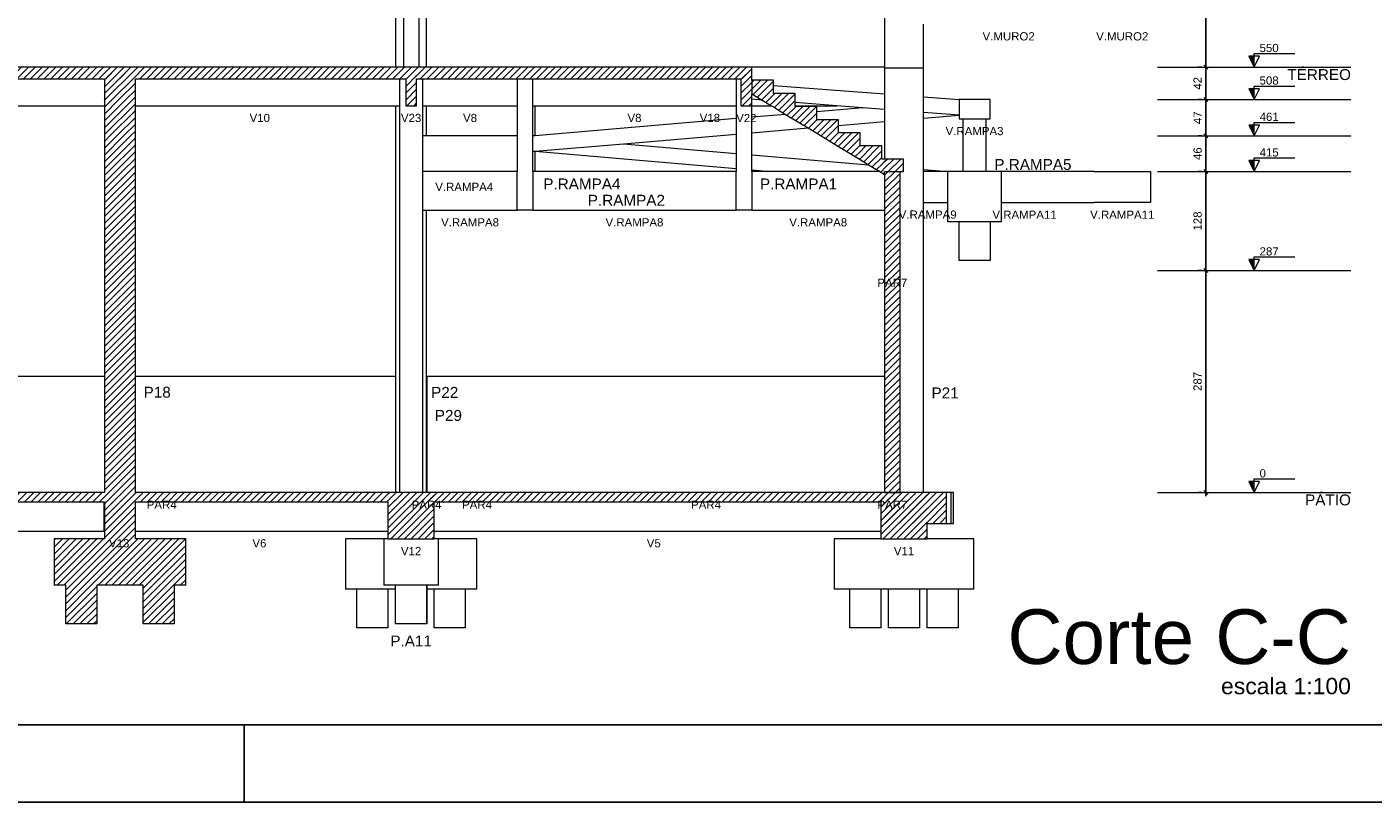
# Model space of a CAD drawing. Header units: millimetres. Extents: x 10 to 1250, y -62 to 528.
# Tile 190 of 256: x 103 to 120, y 262 to 273. Entities that reach past the tile are written whole.
import ezdxf

# ---------------------------------------------------------------- set-up
doc = ezdxf.new("R2010")
doc.units = ezdxf.units.MM
doc.header["$LTSCALE"] = 0.05
for name, color, linetype, lineweight in [('FO-Cortes', 9, 'Continuous', 5), ('FO-Cotas', 5, 'Continuous', 5), ('FO-Eixos', 5, 'Continuous', 5), ('FO-Hachuras das lajes', 1, 'Continuous', 20), ('FO-Hachuras dos pilares', 9, 'Continuous', 5), ('FO-Níveis', 9, 'Continuous', 5), ('FO-Pilares pré-moldados', 3, 'Continuous', 20), ('FO-Seção das fundações', 9, 'Continuous', 5), ('FO-Títulos', 7, 'Continuous', 5)]:
    doc.layers.add(name, color=color, linetype=linetype, lineweight=lineweight)
doc.layers.add('FOLHA_PADRÃO', color=7, linetype='Continuous')
doc.styles.add('Arial', font='arial.ttf')
doc.styles.get("Standard").update_dxf_attribs({"font": 'arial.ttf'})
doc.dimstyles.new('UM_50.000000', dxfattribs={"dimtxt": 0.18, "dimasz": 0.1, "dimexe": 0.1, "dimexo": 0.2, "dimgap": 0.1, "dimtad": 1, "dimdec": 1, "dimlfac": 50, "dimzin": 0, "dimdsep": 46, "dimtxsty": 'Standard', "dimblk": 'OBLIQUE', "dimcen": 0.09, "dimdle": 0.1, "dimadec": 1, "dimazin": 2, "dimtfac": 1, "dimtdec": 1, "dimtofl": 0, "dimtmove": 0, "dimatfit": 3, "dimldrblk": 'OBLIQUE', "dimfxl": 1, "dimtolj": 1, "dimarcsym": 1})
pattern_1 = [(45, (-251.032, -44.80222), (-0.08838835, 0.08838835), [])]

# ---------------------------------------------------------------- blocks, each defined once
blk = doc.blocks.new('A1EST. 1500')
at = {"layer": 'FOLHA_PADRÃO', "color": 1, "linetype": 'Continuous'}
for p, q in [((95.5, 0), (95.5, 1)), ((0, 0), (150.008, 0))]:
    blk.add_line(p, q, dxfattribs=at)
at = {"layer": 'FOLHA_PADRÃO', "color": 6, "linetype": 'Continuous'}
blk.add_lwpolyline([(149, 58.4), (149, 1), (1, 1), (1, 58.4), (149, 58.4)], dxfattribs=at)
blk = doc.blocks.new('_Oblique')
at = {"color": 0, "linetype": 'ByBlock', "lineweight": -2}
blk.add_line((-0.5, -0.5), (0.5, 0.5), dxfattribs=at)
blk = doc.blocks.new('*D313')
at = {"layer": 'Defpoints', "color": 0, "transparency": 16777216}
for p in [(247.282, 56.507), (247.282, 56.507), (247.282, 50.767)]:
    blk.add_point(p, dxfattribs=at)
at = {"layer": 'FO-Hachuras das lajes', "color": 0, "linetype": 'Continuous', "lineweight": -2, "transparency": 16777216}
for p, q in [((247.082, 56.507), (247.182, 56.507)), ((247.282, 50.667), (247.282, 56.607)), ((247.082, 50.767), (247.182, 50.767))]:
    blk.add_line(p, q, dxfattribs=at)
at = {"layer": 'FO-Hachuras das lajes', "color": 0, "lineweight": -2, "transparency": 16777216, "xscale": 0.1, "yscale": 0.1, "zscale": 0.1}
for p, rotation in [((247.282, 56.507), 90), ((247.282, 50.767), 270)]:
    blk.add_blockref('_Oblique', p, dxfattribs=dict(at, rotation=rotation))
at = {"layer": 'FO-Hachuras das lajes', "transparency": 16777216, "insert": (247.07, 53.637), "char_height": 0.2118, "attachment_point": 5, "rotation": 90, "style": 'Arial'}
blk.add_mtext('\\A1;287', dxfattribs=at)
blk = doc.blocks.new('*D314')
at = {"layer": 'Defpoints', "color": 0, "transparency": 16777216}
for p in [(247.282, 59.067), (247.282, 59.067), (247.282, 56.507)]:
    blk.add_point(p, dxfattribs=at)
at = {"layer": 'FO-Hachuras das lajes', "color": 0, "linetype": 'Continuous', "lineweight": -2, "transparency": 16777216}
for p, q in [((247.282, 56.407), (247.282, 59.167)), ((247.082, 59.067), (247.182, 59.067)), ((247.082, 56.507), (247.182, 56.507))]:
    blk.add_line(p, q, dxfattribs=at)
at = {"layer": 'FO-Hachuras das lajes', "color": 0, "lineweight": -2, "transparency": 16777216, "xscale": 0.1, "yscale": 0.1, "zscale": 0.1}
for p, rotation in [((247.282, 59.067), 90), ((247.282, 56.507), 270)]:
    blk.add_blockref('_Oblique', p, dxfattribs=dict(at, rotation=rotation))
at = {"layer": 'FO-Hachuras das lajes', "transparency": 16777216, "insert": (247.07, 57.787), "char_height": 0.2118, "attachment_point": 5, "rotation": 90, "style": 'Arial'}
blk.add_mtext('\\A1;128', dxfattribs=at)
blk = doc.blocks.new('*D315')
at = {"layer": 'Defpoints', "color": 0, "transparency": 16777216}
for p in [(247.282, 59.987), (247.282, 59.987), (247.282, 59.067)]:
    blk.add_point(p, dxfattribs=at)
at = {"layer": 'FO-Hachuras das lajes', "color": 0, "linetype": 'Continuous', "lineweight": -2, "transparency": 16777216}
for p, q in [((247.082, 59.987), (247.182, 59.987)), ((247.282, 58.967), (247.282, 60.087)), ((247.082, 59.067), (247.182, 59.067))]:
    blk.add_line(p, q, dxfattribs=at)
at = {"layer": 'FO-Hachuras das lajes', "color": 0, "lineweight": -2, "transparency": 16777216, "xscale": 0.1, "yscale": 0.1, "zscale": 0.1}
for p, rotation in [((247.282, 59.987), 90), ((247.282, 59.067), 270)]:
    blk.add_blockref('_Oblique', p, dxfattribs=dict(at, rotation=rotation))
at = {"layer": 'FO-Hachuras das lajes', "transparency": 16777216, "insert": (247.07, 59.527), "char_height": 0.2118, "attachment_point": 5, "rotation": 90, "style": 'Arial'}
blk.add_mtext('\\A1;46', dxfattribs=at)
blk = doc.blocks.new('*D316')
at = {"layer": 'Defpoints', "color": 0, "transparency": 16777216}
for p in [(247.282, 60.927), (247.282, 60.927), (247.282, 59.987)]:
    blk.add_point(p, dxfattribs=at)
at = {"layer": 'FO-Hachuras das lajes', "color": 0, "linetype": 'Continuous', "lineweight": -2, "transparency": 16777216}
for p, q in [((247.082, 60.927), (247.182, 60.927)), ((247.282, 59.887), (247.282, 61.027)), ((247.082, 59.987), (247.182, 59.987))]:
    blk.add_line(p, q, dxfattribs=at)
at = {"layer": 'FO-Hachuras das lajes', "color": 0, "lineweight": -2, "transparency": 16777216, "xscale": 0.1, "yscale": 0.1, "zscale": 0.1}
for p, rotation in [((247.282, 60.927), 90), ((247.282, 59.987), 270)]:
    blk.add_blockref('_Oblique', p, dxfattribs=dict(at, rotation=rotation))
at = {"layer": 'FO-Hachuras das lajes', "transparency": 16777216, "insert": (247.07, 60.457), "char_height": 0.2118, "attachment_point": 5, "rotation": 90, "style": 'Arial'}
blk.add_mtext('\\A1;47', dxfattribs=at)
blk = doc.blocks.new('*D317')
at = {"layer": 'Defpoints', "color": 0, "transparency": 16777216}
for p in [(247.282, 61.767), (247.282, 61.767), (247.282, 60.927)]:
    blk.add_point(p, dxfattribs=at)
at = {"layer": 'FO-Hachuras das lajes', "color": 0, "linetype": 'Continuous', "lineweight": -2, "transparency": 16777216}
for p, q in [((247.082, 61.767), (247.182, 61.767)), ((247.282, 60.827), (247.282, 61.867)), ((247.082, 60.927), (247.182, 60.927))]:
    blk.add_line(p, q, dxfattribs=at)
at = {"layer": 'FO-Hachuras das lajes', "color": 0, "lineweight": -2, "transparency": 16777216, "xscale": 0.1, "yscale": 0.1, "zscale": 0.1}
for p, rotation in [((247.282, 61.767), 90), ((247.282, 60.927), 270)]:
    blk.add_blockref('_Oblique', p, dxfattribs=dict(at, rotation=rotation))
at = {"layer": 'FO-Hachuras das lajes', "transparency": 16777216, "insert": (247.07, 61.347), "char_height": 0.2118, "attachment_point": 5, "rotation": 90, "style": 'Arial'}
blk.add_mtext('\\A1;42', dxfattribs=at)
blk = doc.blocks.new('*D318')
at = {"layer": 'Defpoints', "color": 0, "transparency": 16777216}
for p in [(247.282, 65.677), (247.282, 65.677), (247.282, 61.767)]:
    blk.add_point(p, dxfattribs=at)
at = {"layer": 'FO-Hachuras das lajes', "color": 0, "linetype": 'Continuous', "lineweight": -2, "transparency": 16777216}
for p, q in [((247.282, 61.667), (247.282, 65.777)), ((247.082, 65.677), (247.182, 65.677)), ((247.082, 61.767), (247.182, 61.767))]:
    blk.add_line(p, q, dxfattribs=at)
at = {"layer": 'FO-Hachuras das lajes', "color": 0, "lineweight": -2, "transparency": 16777216, "xscale": 0.1, "yscale": 0.1, "zscale": 0.1}
for p, rotation in [((247.282, 65.677), 90), ((247.282, 61.767), 270)]:
    blk.add_blockref('_Oblique', p, dxfattribs=dict(at, rotation=rotation))
at = {"layer": 'FO-Hachuras das lajes', "transparency": 16777216, "insert": (247.07, 63.722), "char_height": 0.2118, "attachment_point": 5, "rotation": 90, "style": 'Arial'}
blk.add_mtext('\\A1;195.5', dxfattribs=at)
blk = doc.blocks.new('CCCCC')
at = {"layer": 'FO-Cortes', "linetype": 'Continuous'}
for points in [[(-2.5, 16.9647), (-2.5, 17.2447), (-2.64, 17.2447), (-2.5, 16.9647)], [(-2.5, 16.1247), (-2.5, 16.4047), (-2.64, 16.4047), (-2.5, 16.1247)], [(-2.5, 15.1847), (-2.5, 15.4647), (-2.64, 15.4647), (-2.5, 15.1847)], [(-2.5, 14.2647), (-2.5, 14.5447), (-2.64, 14.5447), (-2.5, 14.2647)], [(-2.5, 11.7047), (-2.5, 11.9847), (-2.64, 11.9847), (-2.5, 11.7047)], [(-2.5, 5.9647), (-2.5, 6.2447), (-2.64, 6.2447), (-2.5, 5.9647)]]:
    blk.add_hatch(color=256, dxfattribs=at).paths.add_polyline_path(points)
at = {"layer": 'FO-Níveis', "linetype": 'Continuous'}
h = blk.add_hatch(dxfattribs=at)
h.set_pattern_fill('ANSI31', color=256, style=0)
h.set_pattern_definition(pattern_1)
h.paths.add_polyline_path([(-44.067, 16.6647), (-31.415, 16.6647), (-31.415, 16.9647), (-44.067, 16.9647), (-44.067, 16.6647)])
h = blk.add_hatch(dxfattribs=at)
h.set_pattern_fill('ANSI31', color=256, style=0)
h.set_pattern_definition(pattern_1)
h.paths.add_polyline_path([(-32.215, 16.6647), (-24.149, 16.6647), (-24.149, 16.9647), (-32.215, 16.9647), (-32.215, 16.6647)])
h = blk.add_hatch(dxfattribs=at)
h.set_pattern_fill('ANSI31', color=256, style=0)
h.set_pattern_definition(pattern_1)
h.paths.add_polyline_path([(-32.215, 16.1247), (-31.415, 16.1247), (-31.415, 16.9647), (-32.215, 16.9647), (-32.215, 16.1247)])
h = blk.add_hatch(dxfattribs=at)
h.set_pattern_fill('ANSI31', color=256, style=0)
h.set_pattern_definition(pattern_1)
h.paths.add_polyline_path([(-24.429, 16.6647), (-15.485, 16.6647), (-15.485, 16.9647), (-24.429, 16.9647), (-24.429, 16.6647)])
h = blk.add_hatch(dxfattribs=at)
h.set_pattern_fill('ANSI31', color=256, style=0)
h.set_pattern_definition(pattern_1)
h.paths.add_polyline_path([(-24.429, 15.9647), (-24.149, 15.9647), (-24.149, 16.9647), (-24.429, 16.9647), (-24.429, 15.9647)])
h = blk.add_hatch(dxfattribs=at)
h.set_pattern_fill('ANSI31', color=256, style=0)
h.set_pattern_definition(pattern_1)
h.paths.add_polyline_path([(-15.765, 15.9647), (-15.485, 15.9647), (-15.485, 16.9647), (-15.765, 16.9647), (-15.765, 15.9647)])
h = blk.add_hatch(dxfattribs=at)
h.set_pattern_fill('ANSI31', color=256, style=0)
h.set_pattern_definition(pattern_1)
h.paths.add_polyline_path([(-15.485, 16.2738), (-14.925, 15.9338), (-14.925, 16.6247), (-15.485, 16.6247), (-15.485, 16.2738)])
h = blk.add_hatch(dxfattribs=at)
h.set_pattern_fill('ANSI31', color=256, style=0)
h.set_pattern_definition(pattern_1)
h.paths.add_polyline_path([(-32.215, 15.1847), (-31.415, 15.1847), (-31.415, 16.1247), (-32.215, 16.1247), (-32.215, 15.1847)])
h = blk.add_hatch(dxfattribs=at)
h.set_pattern_fill('ANSI31', color=256, style=0)
h.set_pattern_definition(pattern_1)
h.paths.add_polyline_path([(-14.925, 15.9338), (-14.365, 15.5938), (-14.365, 16.2847), (-14.925, 16.2847), (-14.925, 15.9338)])
h = blk.add_hatch(dxfattribs=at)
h.set_pattern_fill('ANSI31', color=256, style=0)
h.set_pattern_definition(pattern_1)
h.paths.add_polyline_path([(-14.365, 15.5938), (-13.805, 15.2538), (-13.805, 15.9447), (-14.365, 15.9447), (-14.365, 15.5938)])
h = blk.add_hatch(dxfattribs=at)
h.set_pattern_fill('ANSI31', color=256, style=0)
h.set_pattern_definition(pattern_1)
h.paths.add_polyline_path([(-13.805, 15.2538), (-13.245, 14.9138), (-13.245, 15.6047), (-13.805, 15.6047), (-13.805, 15.2538)])
h = blk.add_hatch(dxfattribs=at)
h.set_pattern_fill('ANSI31', color=256, style=0)
h.set_pattern_definition(pattern_1)
h.paths.add_polyline_path([(-32.215, 14.2647), (-31.415, 14.2647), (-31.415, 15.1847), (-32.215, 15.1847), (-32.215, 14.2647)])
h = blk.add_hatch(dxfattribs=at)
h.set_pattern_fill('ANSI31', color=256, style=0)
h.set_pattern_definition(pattern_1)
h.paths.add_polyline_path([(-13.245, 14.9138), (-12.685, 14.5738), (-12.685, 15.2647), (-13.245, 15.2647), (-13.245, 14.9138)])
h = blk.add_hatch(dxfattribs=at)
h.set_pattern_fill('ANSI31', color=256, style=0)
h.set_pattern_definition(pattern_1)
h.paths.add_polyline_path([(-12.685, 14.5738), (-12.125, 14.2338), (-12.125, 14.9247), (-12.685, 14.9247), (-12.685, 14.5738)])
h = blk.add_hatch(dxfattribs=at)
h.set_pattern_fill('ANSI31', color=256, style=0)
h.set_pattern_definition(pattern_1)
h.paths.add_polyline_path([(-32.215, 11.7047), (-31.415, 11.7047), (-31.415, 14.2647), (-32.215, 14.2647), (-32.215, 11.7047)])
h = blk.add_hatch(dxfattribs=at)
h.set_pattern_fill('ANSI31', color=256, style=0)
h.set_pattern_definition(pattern_1)
h.paths.add_polyline_path([(-12.125, 14.2338), (-12.05, 14.1882), (-12.05, 14.5847), (-12.125, 14.5847), (-12.125, 14.2338)])
h = blk.add_hatch(dxfattribs=at)
h.set_pattern_fill('ANSI31', color=256, style=0)
h.set_pattern_definition(pattern_1)
h.paths.add_polyline_path([(-12.05, 14.2647), (-11.565, 14.2647), (-11.565, 14.5847), (-12.05, 14.5847), (-12.05, 14.2647)])
h = blk.add_hatch(dxfattribs=at)
h.set_pattern_fill('ANSI31', color=256, style=0)
h.set_pattern_definition(pattern_1)
h.paths.add_polyline_path([(-12.05, 11.7047), (-11.65, 11.7047), (-11.65, 14.2647), (-12.05, 14.2647), (-12.05, 11.7047)])
h = blk.add_hatch(dxfattribs=at)
h.set_pattern_fill('ANSI31', color=256, style=0)
h.set_pattern_definition(pattern_1)
h.paths.add_polyline_path([(-32.215, 5.9647), (-31.415, 5.9647), (-31.415, 11.7047), (-32.215, 11.7047), (-32.215, 5.9647)])
h = blk.add_hatch(dxfattribs=at)
h.set_pattern_fill('ANSI31', color=256, style=0)
h.set_pattern_definition(pattern_1)
h.paths.add_polyline_path([(-12.05, 5.9647), (-11.65, 5.9647), (-11.65, 11.7047), (-12.05, 11.7047), (-12.05, 5.9647)])
h = blk.add_hatch(dxfattribs=at)
h.set_pattern_fill('ANSI31', color=256, style=0)
h.set_pattern_definition(pattern_1)
h.paths.add_polyline_path([(-44.227, 5.7247), (-31.415, 5.7247), (-31.415, 5.9647), (-44.227, 5.9647), (-44.227, 5.7247)])
h = blk.add_hatch(dxfattribs=at)
h.set_pattern_fill('ANSI31', color=256, style=0)
h.set_pattern_definition(pattern_1)
h.paths.add_polyline_path([(-32.2342, 5.7247), (-23.689, 5.7247), (-23.689, 5.9647), (-32.2342, 5.9647), (-32.2342, 5.7247)])
h = blk.add_hatch(dxfattribs=at)
h.set_pattern_fill('ANSI31', color=256, style=0)
h.set_pattern_definition(pattern_1)
h.paths.add_polyline_path([(-32.215, 4.7647), (-31.415, 4.7647), (-31.415, 5.9647), (-32.215, 5.9647), (-32.215, 4.7647)])
h = blk.add_hatch(dxfattribs=at)
h.set_pattern_fill('ANSI31', color=256, style=0)
h.set_pattern_definition(pattern_1)
h.paths.add_polyline_path([(-24.889, 5.7247), (-11.65, 5.7247), (-11.65, 5.9647), (-24.889, 5.9647), (-24.889, 5.7247)])
h = blk.add_hatch(dxfattribs=at)
h.set_pattern_fill('ANSI31', color=256, style=0)
h.set_pattern_definition(pattern_1)
h.paths.add_polyline_path([(-24.889, 4.7647), (-23.689, 4.7647), (-23.689, 5.9647), (-24.889, 5.9647), (-24.889, 4.7647)])
h = blk.add_hatch(dxfattribs=at)
h.set_pattern_fill('ANSI31', color=256, style=0)
h.set_pattern_definition(pattern_1)
h.paths.add_polyline_path([(-12.15, 4.7647), (-10.95, 4.7647), (-10.95, 5.9647), (-12.15, 5.9647), (-12.15, 4.7647)])
h = blk.add_hatch(dxfattribs=at)
h.set_pattern_fill('ANSI31', color=256, style=0)
h.set_pattern_definition(pattern_1)
h.paths.add_polyline_path([(-12.05, 5.1647), (-10.45, 5.1647), (-10.45, 5.9647), (-12.05, 5.9647), (-12.05, 5.1647)])
h = blk.add_hatch(dxfattribs=at)
h.set_pattern_fill('ANSI31', color=256, style=0)
h.set_pattern_definition(pattern_1)
h.paths.add_polyline_path([(-33.515, 3.5647), (-30.115, 3.5647), (-30.115, 4.7647), (-33.515, 4.7647), (-33.515, 3.5647)])
h = blk.add_hatch(dxfattribs=at)
h.set_pattern_fill('ANSI31', color=256, style=0)
h.set_pattern_definition(pattern_1)
h.paths.add_polyline_path([(-33.215, 3.5647), (-32.415, 3.5647), (-32.415, 2.5647), (-33.215, 2.5647), (-33.215, 3.5647)])
h = blk.add_hatch(dxfattribs=at)
h.set_pattern_fill('ANSI31', color=256, style=0)
h.set_pattern_definition(pattern_1)
h.paths.add_polyline_path([(-31.215, 3.5647), (-30.415, 3.5647), (-30.415, 2.5647), (-31.215, 2.5647), (-31.215, 3.5647)])
at = {"layer": 'FO-Cortes'}
for points in [[(-2.5, 16.9647), (-2.36, 17.2447), (-2.64, 17.2447), (-2.5, 16.9647), (-2.5, 17.3147), (-1.45, 17.3147)], [(-2.5, 16.1247), (-2.36, 16.4047), (-2.64, 16.4047), (-2.5, 16.1247), (-2.5, 16.4747), (-1.45, 16.4747)], [(-2.5, 15.1847), (-2.36, 15.4647), (-2.64, 15.4647), (-2.5, 15.1847), (-2.5, 15.5347), (-1.45, 15.5347)], [(-2.5, 14.2647), (-2.36, 14.5447), (-2.64, 14.5447), (-2.5, 14.2647), (-2.5, 14.6147), (-1.45, 14.6147)], [(-2.5, 11.7047), (-2.36, 11.9847), (-2.64, 11.9847), (-2.5, 11.7047), (-2.5, 12.0547), (-1.45, 12.0547)], [(-2.5, 5.9647), (-2.36, 6.2447), (-2.64, 6.2447), (-2.5, 5.9647), (-2.5, 6.3147), (-1.45, 6.3147)]]:
    blk.add_lwpolyline(points, dxfattribs=at)
at = {"layer": 'FO-Cotas'}
for p, q in [((-24.689, 20.8747), (-24.689, 16.9647)), ((-24.4864, 20.8747), (-24.4864, 16.9647)), ((-24.0836, 16.9647), (-24.0836, 20.8747)), ((-23.889, 16.9647), (-23.889, 20.8747)), ((-12.05, 20.8747), (-12.05, 16.9647)), ((-11.05, 16.9647), (-11.05, 18.0747)), ((-12.05, 16.9647), (-15.485, 16.9647)), ((-12.05, 16.9647), (-12.05, 16.9357)), ((-12.05, 16.9357), (-12.05, 16.2713)), ((-12.0484, 16.9357), (-12.05, 16.9357)), ((-11.05, 16.9357), (-12.0484, 16.9357)), ((-11.05, 16.9357), (-11.05, 16.9647)), ((-11.05, 16.1951), (-11.05, 16.9357)), ((-24.5864, 16.6647), (-24.5864, 16.1247)), ((-23.9836, 16.1247), (-23.9836, 16.6647)), ((-21.547, 16.6647), (-21.547, 16.1247)), ((-21.147, 16.5637), (-21.147, 16.6647)), ((-21.147, 16.1247), (-21.147, 16.5637)), ((-15.885, 16.6647), (-15.885, 16.5636)), ((-15.885, 16.5636), (-15.885, 16.1626)), ((-14.925, 16.4904), (-12.05, 16.2713)), ((-24.5864, 16.1247), (-24.5864, 15.9647)), ((-23.9836, 15.9647), (-23.9836, 16.1247)), ((-21.547, 16.1247), (-21.547, 15.9647)), ((-21.147, 15.9647), (-21.147, 16.1247)), ((-15.885, 16.1626), (-15.885, 16.1247)), ((-15.885, 16.1247), (-15.885, 15.9647)), ((-15.2182, 16.1118), (-15.485, 16.1321)), ((-13.2893, 15.9647), (-14.365, 16.0467)), ((-12.05, 16.2713), (-12.05, 16.1247)), ((-12.05, 16.1247), (-12.05, 16.0957)), ((-12.05, 16.0957), (-12.05, 15.9647)), ((-11.05, 16.1951), (-10.127, 16.1247)), ((-11.05, 16.1247), (-11.05, 16.1951)), ((-11.05, 16.0957), (-11.05, 16.1247)), ((-11.05, 16.046), (-11.05, 16.0957)), ((-11.05, 15.794), (-11.05, 16.046)), ((-10.027, 16.1247), (-10.127, 16.1247)), ((-10.127, 16.1247), (-10.127, 15.7237)), ((-9.427, 16.1247), (-10.027, 16.1247)), ((-9.327, 16.1247), (-9.427, 16.1247)), ((-9.327, 15.6247), (-9.327, 16.1247)), ((-36.7854, 15.9647), (-32.215, 15.9647)), ((-31.415, 15.9647), (-24.689, 15.9647)), ((-24.689, 15.9647), (-24.689, 15.1847)), ((-24.689, 15.9647), (-24.6874, 15.9647)), ((-24.6874, 15.9647), (-24.5864, 15.9647)), ((-24.5864, 15.9647), (-24.5864, 15.1847)), ((-23.9836, 15.9647), (-23.8906, 15.9647)), ((-23.9836, 15.1847), (-23.9836, 15.9647)), ((-23.8906, 15.9647), (-23.889, 15.9647)), ((-23.889, 15.1847), (-23.889, 15.9647)), ((-23.889, 15.9647), (-23.8874, 15.9647)), ((-23.8874, 15.9647), (-21.547, 15.9647)), ((-21.547, 15.9647), (-21.547, 15.1847)), ((-21.147, 15.9647), (-21.0888, 15.9647)), ((-21.147, 15.1847), (-21.147, 15.9647)), ((-21.0888, 15.9647), (-21.0856, 15.9647)), ((-21.0856, 15.9647), (-21.0844, 15.9647)), ((-21.0844, 15.1901), (-21.0844, 15.9647)), ((-21.0844, 15.9647), (-15.885, 15.9647)), ((-15.885, 15.9647), (-15.885, 15.6336)), ((-15.485, 15.6677), (-15.485, 15.9647)), ((-15.485, 15.9647), (-14.976, 15.9647)), ((-14.6097, 15.7423), (-15.485, 15.6677)), ((-15.485, 15.2664), (-15.485, 15.6677)), ((-14.365, 15.9647), (-13.2893, 15.9647)), ((-12.6099, 15.9129), (-13.805, 15.811)), ((-12.6099, 15.9129), (-13.2893, 15.9647)), ((-12.05, 15.8703), (-12.6099, 15.9129)), ((-12.05, 15.9647), (-12.05, 15.9607)), ((-12.05, 15.9607), (-12.05, 15.8703)), ((-12.05, 15.8703), (-12.05, 15.5594)), ((-10.127, 15.7237), (-11.05, 15.794)), ((-11.05, 15.6447), (-11.05, 15.794)), ((-11.05, 15.6447), (-10.127, 15.7234)), ((-10.127, 15.7237), (-10.127, 15.7234)), ((-10.127, 15.7234), (-10.127, 15.6247)), ((-15.885, 15.6336), (-21.0844, 15.1901)), ((-15.885, 15.6336), (-15.885, 15.2323)), ((-15.485, 15.2664), (-14.0302, 15.3905)), ((-13.245, 15.4575), (-12.05, 15.5594)), ((-12.05, 15.5594), (-12.05, 15.1847)), ((-11.05, 15.1847), (-11.05, 15.6447)), ((-10.127, 15.6247), (-10.027, 15.6247)), ((-10.027, 15.6247), (-10.027, 15.1847)), ((-10.027, 15.6247), (-9.427, 15.6247)), ((-9.427, 15.1847), (-9.427, 15.6247)), ((-9.427, 15.6247), (-9.327, 15.6247)), ((-24.689, 15.1847), (-24.689, 14.2647)), ((-24.5864, 15.1847), (-24.5864, 14.2647)), ((-23.8923, 15.1847), (-23.9836, 15.1847)), ((-23.9836, 14.2647), (-23.9836, 15.1847)), ((-23.889, 15.1847), (-23.8923, 15.1847)), ((-23.8857, 15.1847), (-23.889, 15.1847)), ((-21.547, 15.1847), (-23.8857, 15.1847)), ((-21.547, 15.1847), (-21.547, 14.3847)), ((-21.0844, 15.1901), (-21.147, 15.1847)), ((-21.147, 14.7834), (-21.147, 15.1847)), ((-21.0844, 14.7888), (-18.8018, 14.9835)), ((-18.8018, 14.9835), (-15.885, 15.2323)), ((-18.8018, 14.9835), (-15.885, 14.7331)), ((-15.885, 15.2323), (-15.885, 15.1847)), ((-15.885, 15.1847), (-15.885, 14.7331)), ((-15.485, 15.1847), (-15.485, 15.2664)), ((-15.485, 14.6988), (-15.485, 15.1847)), ((-12.05, 15.1847), (-12.05, 15.1557)), ((-12.05, 15.1557), (-12.05, 14.5847)), ((-11.05, 15.1557), (-11.05, 15.1847)), ((-11.05, 14.3182), (-11.05, 15.1557)), ((-10.027, 15.1847), (-10.027, 14.2647)), ((-9.427, 14.2647), (-9.427, 15.1847)), ((-21.147, 14.7834), (-21.0844, 14.7888)), ((-21.0844, 14.778), (-21.147, 14.7834)), ((-21.147, 14.3847), (-21.147, 14.7834)), ((-21.0844, 14.2647), (-21.0844, 14.778)), ((-15.885, 14.3318), (-21.0844, 14.778)), ((-15.885, 14.7331), (-15.885, 14.3318)), ((-15.485, 14.6988), (-12.4639, 14.4395)), ((-15.485, 14.2974), (-15.485, 14.6988)), ((-24.689, 14.2647), (-24.689, 11.7047)), ((-24.5864, 14.2647), (-24.5864, 11.7047)), ((-23.8914, 14.2647), (-23.9836, 14.2647)), ((-23.9836, 14.1847), (-23.9836, 14.2647)), ((-23.889, 14.2647), (-23.8914, 14.2647)), ((-23.8866, 14.2647), (-23.889, 14.2647)), ((-21.547, 14.2647), (-23.8866, 14.2647)), ((-21.547, 14.3847), (-21.547, 14.2647)), ((-21.547, 14.1847), (-21.547, 14.2647)), ((-21.147, 14.2647), (-21.147, 14.3847)), ((-21.147, 14.2647), (-21.147, 13.2647)), ((-21.0888, 14.2647), (-21.147, 14.2647)), ((-21.0844, 14.2647), (-21.0888, 14.2647)), ((-21.084, 14.2647), (-21.0844, 14.2647)), ((-15.885, 14.2647), (-21.084, 14.2647)), ((-15.885, 14.3318), (-15.885, 14.2647)), ((-15.885, 13.2647), (-15.885, 14.2647)), ((-15.1038, 14.2647), (-15.485, 14.2974)), ((-15.485, 14.2647), (-15.485, 14.2974)), ((-15.485, 14.2647), (-15.485, 13.2647)), ((-15.1038, 14.2647), (-15.485, 14.2647)), ((-12.176, 14.2647), (-15.1038, 14.2647)), ((-11.05, 14.3182), (-10.427, 14.2647)), ((-11.05, 14.2647), (-11.05, 14.3182)), ((-10.427, 14.2647), (-11.05, 14.2647)), ((-11.05, 14.2357), (-11.05, 14.2647)), ((-10.427, 14.2647), (-10.427, 13.8634)), ((-10.2301, 14.2647), (-10.427, 14.2647)), ((-10.227, 14.2647), (-10.2301, 14.2647)), ((-10.027, 14.2647), (-10.227, 14.2647)), ((-9.427, 14.2647), (-10.027, 14.2647)), ((-9.027, 14.2647), (-9.427, 14.2647)), ((-9.027, 13.4647), (-9.027, 14.2647)), ((-6.6385, 14.2647), (-9.027, 14.2647)), ((-6.6385, 14.2647), (-5.1807, 14.2647)), ((-5.1807, 14.2647), (-5.1807, 13.4647)), ((-23.9836, 13.2647), (-23.9836, 14.1847)), ((-21.547, 13.2647), (-21.547, 14.1847)), ((-11.05, 13.9168), (-11.05, 14.2357)), ((-11.05, 13.4647), (-11.05, 13.9168)), ((-10.427, 13.8634), (-10.427, 13.4647)), ((-23.9836, 13.2647), (-23.8914, 13.2647)), ((-23.9836, 11.7047), (-23.9836, 13.2647)), ((-23.8914, 13.2647), (-23.889, 13.2647)), ((-23.889, 11.7047), (-23.889, 13.2647)), ((-23.889, 13.2647), (-23.8866, 13.2647)), ((-23.8866, 13.2647), (-21.547, 13.2647)), ((-21.4886, 13.2647), (-21.547, 13.2647)), ((-21.484, 13.2647), (-21.4886, 13.2647)), ((-21.147, 13.2647), (-21.484, 13.2647)), ((-21.147, 13.2647), (-21.0888, 13.2647)), ((-21.0888, 13.2647), (-21.0844, 13.2647)), ((-21.0844, 13.2647), (-21.084, 13.2647)), ((-21.084, 13.2647), (-15.885, 13.2647)), ((-15.485, 13.2647), (-15.885, 13.2647)), ((-15.485, 13.2647), (-12.05, 13.2647)), ((-11.05, 13.4647), (-10.427, 13.4647)), ((-11.05, 11.7047), (-11.05, 13.4647)), ((-10.427, 13.4647), (-10.427, 12.9647)), ((-9.027, 12.9647), (-9.027, 13.4647)), ((-9.027, 13.4647), (-6.6385, 13.4647)), ((-5.1807, 13.4647), (-6.6385, 13.4647)), ((-10.127, 12.9647), (-10.427, 12.9647)), ((-10.127, 11.9647), (-10.127, 12.9647)), ((-9.327, 12.9647), (-10.127, 12.9647)), ((-9.327, 12.9647), (-9.327, 11.9647)), ((-9.027, 12.9647), (-9.327, 12.9647)), ((-9.327, 11.9647), (-10.127, 11.9647)), ((-24.689, 11.7047), (-24.689, 8.9647)), ((-24.5864, 11.7047), (-24.5864, 5.9647)), ((-23.9836, 5.9647), (-23.9836, 11.7047)), ((-23.889, 8.9647), (-23.889, 11.7047)), ((-11.05, 11.6757), (-11.05, 11.7047)), ((-11.05, 5.9647), (-11.05, 11.6757)), ((-32.215, 8.9647), (-36.7848, 8.9647)), ((-24.689, 8.9647), (-31.415, 8.9647)), ((-24.689, 8.9647), (-24.689, 7.9647)), ((-23.8868, 8.9647), (-23.889, 8.9647)), ((-23.889, 7.9647), (-23.889, 8.9647)), ((-23.8868, 8.9647), (-23.8868, 7.9647)), ((-21.2892, 8.9647), (-23.8868, 8.9647)), ((-21.2848, 8.9647), (-21.2892, 8.9647)), ((-12.05, 8.9647), (-21.2848, 8.9647)), ((-24.689, 7.9647), (-24.689, 5.9647)), ((-23.889, 5.9647), (-23.889, 7.9647)), ((-23.8868, 7.9647), (-23.8868, 5.9647)), ((-10.3273, 5.9647), (-10.45, 5.9647)), ((-10.27, 5.9647), (-10.3273, 5.9647)), ((-10.3273, 5.1647), (-10.3273, 5.9647)), ((-10.27, 5.1647), (-10.27, 5.9647)), ((-32.2342, 5.7247), (-32.2342, 4.9647)), ((-36.387, 4.9647), (-32.2342, 4.9647)), ((-32.2342, 4.9647), (-32.215, 4.9647)), ((-31.415, 4.9647), (-24.889, 4.9647)), ((-23.689, 4.9647), (-21.2892, 4.9647)), ((-21.2892, 4.9647), (-21.2848, 4.9647)), ((-21.2848, 4.9647), (-12.15, 4.9647)), ((-10.45, 5.1647), (-10.3273, 5.1647)), ((-10.3273, 5.1647), (-10.27, 5.1647)), ((-25.989, 4.7647), (-25.989, 3.4647)), ((-24.9909, 4.7647), (-25.989, 4.7647)), ((-24.9909, 4.7647), (-24.9909, 3.5647)), ((-24.889, 4.7647), (-24.9909, 4.7647)), ((-23.5791, 4.7647), (-23.689, 4.7647)), ((-22.589, 4.7647), (-23.5791, 4.7647)), ((-23.5791, 3.5647), (-23.5791, 4.7647)), ((-22.589, 3.4647), (-22.589, 4.7647)), ((-13.3583, 4.7647), (-13.3583, 3.4647)), ((-13.25, 4.7647), (-13.3583, 4.7647)), ((-12.15, 4.7647), (-13.25, 4.7647)), ((-9.85, 4.7647), (-10.95, 4.7647)), ((-9.7417, 4.7647), (-9.85, 4.7647)), ((-9.7417, 3.4647), (-9.7417, 4.7647)), ((-24.6885, 3.5647), (-24.9909, 3.5647)), ((-24.6885, 3.4647), (-24.6885, 3.5647)), ((-24.6815, 3.5647), (-24.6885, 3.5647)), ((-23.8885, 3.5647), (-24.6815, 3.5647)), ((-23.8885, 3.5647), (-23.8885, 3.4647)), ((-23.8815, 3.5647), (-23.8885, 3.5647)), ((-23.8815, 3.5647), (-23.8815, 3.4647)), ((-23.5791, 3.5647), (-23.8815, 3.5647)), ((-25.689, 3.4647), (-25.989, 3.4647)), ((-25.689, 2.4647), (-25.689, 3.4647)), ((-24.889, 3.4647), (-25.689, 3.4647)), ((-24.889, 3.4647), (-24.889, 2.4647)), ((-24.6885, 3.4647), (-24.889, 3.4647)), ((-24.6885, 2.5647), (-24.6885, 3.4647)), ((-23.8885, 3.4647), (-23.8885, 2.5647)), ((-23.689, 3.4647), (-23.8815, 3.4647)), ((-23.8815, 3.4647), (-23.8815, 2.5647)), ((-23.689, 2.4647), (-23.689, 3.4647)), ((-22.889, 3.4647), (-23.689, 3.4647)), ((-22.889, 3.4647), (-22.889, 2.4647)), ((-22.589, 3.4647), (-22.889, 3.4647)), ((-13.25, 3.4647), (-13.3583, 3.4647)), ((-12.95, 3.4647), (-13.25, 3.4647)), ((-12.95, 2.4647), (-12.95, 3.4647)), ((-12.15, 3.4647), (-12.95, 3.4647)), ((-12.15, 3.4647), (-12.15, 2.4647)), ((-11.95, 3.4647), (-12.15, 3.4647)), ((-11.95, 2.4647), (-11.95, 3.4647)), ((-11.15, 3.4647), (-11.95, 3.4647)), ((-11.15, 3.4647), (-11.15, 2.4647)), ((-10.95, 3.4647), (-11.15, 3.4647)), ((-10.95, 2.4647), (-10.95, 3.4647)), ((-10.15, 3.4647), (-10.95, 3.4647)), ((-10.15, 3.4647), (-10.15, 2.4647)), ((-9.85, 3.4647), (-10.15, 3.4647)), ((-9.7417, 3.4647), (-9.85, 3.4647)), ((-24.889, 2.4647), (-25.689, 2.4647)), ((-24.6815, 2.5647), (-24.6885, 2.5647)), ((-23.8885, 2.5647), (-24.6815, 2.5647)), ((-23.8815, 2.5647), (-23.8885, 2.5647)), ((-22.889, 2.4647), (-23.689, 2.4647)), ((-12.15, 2.4647), (-12.95, 2.4647)), ((-11.15, 2.4647), (-11.95, 2.4647)), ((-10.15, 2.4647), (-10.95, 2.4647))]:
    blk.add_line(p, q, dxfattribs=at)
at = {"layer": 'FO-Eixos', "linetype": 'Continuous'}
for p, q in [((-5, 16.9647), (0, 16.9647)), ((-5, 16.1247), (0, 16.1247)), ((-5, 15.1847), (0, 15.1847)), ((-5, 14.2647), (0, 14.2647)), ((-5, 11.7047), (0, 11.7047))]:
    blk.add_line(p, q, dxfattribs=at)
at = {"layer": 'FO-Eixos'}
blk.add_line((-5, 5.9647), (0, 5.9647), dxfattribs=at)
at = {"layer": 'FO-Títulos'}
for p, q in [((-32.215, 16.9647), (-36.7854, 16.9647)), ((-32.115, 16.9647), (-32.215, 16.9647)), ((-31.815, 16.9647), (-32.115, 16.9647)), ((-31.515, 16.9647), (-31.815, 16.9647)), ((-31.415, 16.9647), (-31.515, 16.9647)), ((-24.689, 16.9647), (-31.415, 16.9647)), ((-24.6874, 16.9647), (-24.689, 16.9647)), ((-24.5864, 16.9647), (-24.6874, 16.9647)), ((-24.585, 16.9647), (-24.5864, 16.9647)), ((-24.4864, 16.9647), (-24.585, 16.9647)), ((-24.429, 16.9647), (-24.4864, 16.9647)), ((-24.289, 16.9647), (-24.429, 16.9647)), ((-24.149, 16.9647), (-24.289, 16.9647)), ((-24.0836, 16.9647), (-24.149, 16.9647)), ((-23.9856, 16.9647), (-24.0836, 16.9647)), ((-23.9836, 16.9647), (-23.9856, 16.9647)), ((-23.8906, 16.9647), (-23.9836, 16.9647)), ((-23.889, 16.9647), (-23.8906, 16.9647)), ((-23.8874, 16.9647), (-23.889, 16.9647)), ((-21.547, 16.9647), (-23.8874, 16.9647)), ((-21.4886, 16.9647), (-21.547, 16.9647)), ((-21.4856, 16.9647), (-21.4886, 16.9647)), ((-21.147, 16.9647), (-21.4856, 16.9647)), ((-21.0888, 16.9647), (-21.147, 16.9647)), ((-21.0856, 16.9647), (-21.0888, 16.9647)), ((-21.0844, 16.9647), (-21.0856, 16.9647)), ((-15.885, 16.9647), (-21.0844, 16.9647)), ((-15.765, 16.9647), (-15.885, 16.9647)), ((-15.485, 16.9647), (-15.765, 16.9647)), ((-15.485, 16.6647), (-15.485, 16.9647)), ((-36.7854, 16.6647), (-32.215, 16.6647)), ((-32.215, 16.6647), (-32.215, 16.1247)), ((-31.415, 16.1247), (-31.415, 16.6647)), ((-31.415, 16.6647), (-24.689, 16.6647)), ((-24.689, 16.6647), (-24.6874, 16.6647)), ((-24.6874, 16.6647), (-24.5864, 16.6647)), ((-24.5864, 16.6647), (-24.585, 16.6647)), ((-24.585, 16.6647), (-24.429, 16.6647)), ((-24.429, 16.6647), (-24.429, 16.1247)), ((-24.149, 16.1247), (-24.149, 16.6647)), ((-24.149, 16.6647), (-23.9856, 16.6647)), ((-23.9856, 16.6647), (-23.9836, 16.6647)), ((-23.9836, 16.6647), (-23.8906, 16.6647)), ((-23.8906, 16.6647), (-23.889, 16.6647)), ((-23.889, 16.6647), (-23.8874, 16.6647)), ((-23.8874, 16.6647), (-21.547, 16.6647)), ((-21.547, 16.6647), (-21.4886, 16.6647)), ((-21.4886, 16.6647), (-21.4856, 16.6647)), ((-21.4856, 16.6647), (-21.147, 16.6647)), ((-21.147, 16.6647), (-21.0888, 16.6647)), ((-21.0888, 16.6647), (-21.0856, 16.6647)), ((-21.0856, 16.6647), (-21.0844, 16.6647)), ((-21.0844, 16.6647), (-17.2113, 16.6647)), ((-17.2113, 16.6647), (-15.885, 16.6647)), ((-15.885, 16.6647), (-15.765, 16.6647)), ((-15.765, 16.6647), (-15.765, 16.5545)), ((-15.765, 16.5545), (-15.765, 16.1534)), ((-15.485, 16.6247), (-15.485, 16.6647)), ((-14.925, 16.6247), (-15.485, 16.6247)), ((-15.485, 16.6247), (-15.485, 16.5331)), ((-15.485, 16.5331), (-15.485, 16.2738)), ((-14.925, 16.4904), (-14.925, 16.6247)), ((-14.925, 16.2847), (-14.925, 16.4904)), ((-32.215, 16.1247), (-32.215, 15.9647)), ((-31.415, 15.9647), (-31.415, 16.1247)), ((-24.429, 16.1247), (-24.429, 15.9647)), ((-24.149, 15.9647), (-24.149, 16.1247)), ((-15.765, 16.1534), (-15.765, 16.1247)), ((-15.765, 16.1247), (-15.765, 15.9647)), ((-15.485, 16.1321), (-15.485, 16.2738)), ((-15.485, 16.2738), (-15.2182, 16.1118)), ((-15.485, 16.1247), (-15.485, 16.1321)), ((-15.485, 15.9647), (-15.485, 16.1247)), ((-15.2182, 16.1118), (-14.976, 15.9647)), ((-14.365, 16.2847), (-14.925, 16.2847)), ((-14.365, 16.0467), (-14.365, 16.2847)), ((-14.365, 15.9647), (-14.365, 16.0467)), ((-32.215, 15.9647), (-32.215, 15.1847)), ((-31.415, 15.1847), (-31.415, 15.9647)), ((-24.429, 15.9647), (-24.289, 15.9647)), ((-24.289, 15.9647), (-24.149, 15.9647)), ((-15.765, 15.9647), (-15.485, 15.9647)), ((-14.976, 15.9647), (-14.925, 15.9338)), ((-14.925, 15.9338), (-14.6097, 15.7423)), ((-14.6097, 15.7423), (-14.365, 15.5938)), ((-14.365, 15.9447), (-14.365, 15.9647)), ((-13.805, 15.9447), (-14.365, 15.9447)), ((-13.805, 15.811), (-13.805, 15.9447)), ((-13.805, 15.6047), (-13.805, 15.811)), ((-14.365, 15.5938), (-14.0302, 15.3905)), ((-14.0302, 15.3905), (-13.805, 15.2538)), ((-13.245, 15.6047), (-13.805, 15.6047)), ((-13.245, 15.4575), (-13.245, 15.6047)), ((-13.245, 15.2647), (-13.245, 15.4575)), ((-32.215, 15.1847), (-32.215, 14.2647)), ((-31.415, 14.2647), (-31.415, 15.1847)), ((-13.805, 15.2538), (-13.245, 14.9138)), ((-12.685, 15.2647), (-13.245, 15.2647)), ((-12.685, 14.9247), (-12.685, 15.2647)), ((-13.245, 14.9138), (-12.685, 14.5738)), ((-12.125, 14.9247), (-12.685, 14.9247)), ((-12.125, 14.5847), (-12.125, 14.9247)), ((-32.215, 14.2647), (-32.215, 11.7047)), ((-31.415, 11.7047), (-31.415, 14.2647)), ((-12.685, 14.5738), (-12.4639, 14.4395)), ((-12.4639, 14.4395), (-12.176, 14.2647)), ((-12.176, 14.2647), (-12.125, 14.2338)), ((-12.05, 14.5847), (-12.125, 14.5847)), ((-11.565, 14.5847), (-12.05, 14.5847)), ((-12.05, 14.2647), (-12.0476, 14.2647)), ((-12.05, 14.2357), (-12.05, 14.2647)), ((-12.0476, 14.2647), (-11.85, 14.2647)), ((-11.85, 14.2647), (-11.65, 14.2647)), ((-11.65, 14.2357), (-11.65, 14.2647)), ((-11.65, 14.2647), (-11.565, 14.2647)), ((-11.565, 14.3624), (-11.565, 14.5847)), ((-11.565, 14.2647), (-11.565, 14.3624)), ((-12.125, 14.2338), (-12.05, 14.1882)), ((-12.05, 14.1882), (-12.05, 14.2357)), ((-12.05, 14.1882), (-12.05, 14.0026)), ((-12.05, 14.0026), (-12.05, 13.2647)), ((-11.65, 13.9683), (-11.65, 14.2357)), ((-11.65, 13.4647), (-11.65, 13.9683)), ((-12.05, 13.2647), (-12.05, 11.7047)), ((-11.65, 13.2647), (-11.65, 13.4647)), ((-11.65, 11.7047), (-11.65, 13.2647)), ((-32.215, 11.7047), (-32.215, 8.9647)), ((-31.415, 8.9647), (-31.415, 11.7047)), ((-12.05, 11.7047), (-12.05, 11.6757)), ((-12.05, 11.6757), (-12.05, 8.9647)), ((-11.65, 11.6757), (-11.65, 11.7047)), ((-11.65, 5.9647), (-11.65, 11.6757)), ((-32.215, 8.9647), (-32.215, 7.9647)), ((-31.415, 7.9647), (-31.415, 8.9647)), ((-12.05, 8.9647), (-12.05, 7.9647)), ((-32.215, 7.9647), (-32.215, 5.9647)), ((-31.415, 5.9647), (-31.415, 7.9647)), ((-12.05, 7.9647), (-12.05, 5.9647)), ((-32.2342, 5.9647), (-36.387, 5.9647)), ((-32.215, 5.9647), (-32.2342, 5.9647)), ((-24.889, 5.9647), (-31.415, 5.9647)), ((-24.689, 5.9647), (-24.889, 5.9647)), ((-24.6868, 5.9647), (-24.689, 5.9647)), ((-24.5864, 5.9647), (-24.6868, 5.9647)), ((-24.585, 5.9647), (-24.5864, 5.9647)), ((-23.985, 5.9647), (-24.585, 5.9647)), ((-23.9836, 5.9647), (-23.985, 5.9647)), ((-23.8912, 5.9647), (-23.9836, 5.9647)), ((-23.889, 5.9647), (-23.8912, 5.9647)), ((-23.8868, 5.9647), (-23.889, 5.9647)), ((-23.689, 5.9647), (-23.8868, 5.9647)), ((-21.2892, 5.9647), (-23.689, 5.9647)), ((-21.2848, 5.9647), (-21.2892, 5.9647)), ((-12.15, 5.9647), (-21.2848, 5.9647)), ((-12.05, 5.9647), (-12.15, 5.9647)), ((-12.05, 5.9647), (-12.0478, 5.9647)), ((-12.0478, 5.9647), (-12.05, 5.9647)), ((-12.0443, 5.9647), (-12.0478, 5.9647)), ((-12.0478, 5.9647), (-12.0443, 5.9647)), ((-12.0443, 5.9647), (-12.0306, 5.9647)), ((-12.0306, 5.9647), (-12.0443, 5.9647)), ((-11.848, 5.9647), (-12.0306, 5.9647)), ((-12.0306, 5.9647), (-11.848, 5.9647)), ((-11.65, 5.9647), (-11.848, 5.9647)), ((-11.848, 5.9647), (-11.65, 5.9647)), ((-11.05, 5.9647), (-11.65, 5.9647)), ((-10.95, 5.9647), (-11.05, 5.9647)), ((-10.4905, 5.9647), (-10.95, 5.9647)), ((-10.45, 5.9647), (-10.4905, 5.9647)), ((-10.45, 5.1647), (-10.45, 5.9647)), ((-36.387, 5.7247), (-32.2342, 5.7247)), ((-32.2342, 5.7247), (-32.215, 5.7247)), ((-32.215, 5.7247), (-32.215, 4.9647)), ((-31.415, 4.9647), (-31.415, 5.7247)), ((-31.415, 5.7247), (-24.889, 5.7247)), ((-24.889, 5.7247), (-24.889, 4.9647)), ((-23.689, 4.9647), (-23.689, 5.7247)), ((-23.689, 5.7247), (-21.2892, 5.7247)), ((-21.2892, 5.7247), (-21.2848, 5.7247)), ((-21.2848, 5.7247), (-12.15, 5.7247)), ((-12.15, 5.7247), (-12.15, 4.9647)), ((-32.215, 4.9647), (-32.215, 4.7647)), ((-31.415, 4.7647), (-31.415, 4.9647)), ((-24.889, 4.9647), (-24.889, 4.7647)), ((-23.689, 4.7647), (-23.689, 4.9647)), ((-12.15, 4.9647), (-12.15, 4.7647)), ((-10.95, 5.1647), (-10.4905, 5.1647)), ((-10.95, 4.7647), (-10.95, 5.1647)), ((-10.4905, 5.1647), (-10.45, 5.1647)), ((-33.515, 4.7647), (-33.515, 3.5647)), ((-32.215, 4.7647), (-33.515, 4.7647)), ((-30.115, 4.7647), (-31.415, 4.7647)), ((-30.115, 3.5647), (-30.115, 4.7647)), ((-24.889, 4.7647), (-24.689, 4.7647)), ((-24.689, 4.7647), (-24.5864, 4.7647)), ((-24.5864, 4.7647), (-23.9836, 4.7647)), ((-23.9836, 4.7647), (-23.889, 4.7647)), ((-23.889, 4.7647), (-23.689, 4.7647)), ((-12.15, 4.7647), (-12.05, 4.7647)), ((-12.05, 4.7647), (-11.05, 4.7647)), ((-11.05, 4.7647), (-10.95, 4.7647)), ((-33.215, 3.5647), (-33.515, 3.5647)), ((-33.215, 2.5647), (-33.215, 3.5647)), ((-32.415, 3.5647), (-32.415, 2.5647)), ((-31.215, 3.5647), (-32.415, 3.5647)), ((-31.215, 2.5647), (-31.215, 3.5647)), ((-30.415, 3.5647), (-30.415, 2.5647)), ((-30.115, 3.5647), (-30.415, 3.5647)), ((-32.415, 2.5647), (-33.215, 2.5647)), ((-30.415, 2.5647), (-31.215, 2.5647))]:
    blk.add_line(p, q, dxfattribs=at)
at = {"layer": 'FO-Cortes', "char_height": 0.2118, "attachment_point": 7, "line_spacing_factor": 0.798, "style": 'Arial'}
for s, insert in [('550', (-2.36, 17.3497)), ('508', (-2.36, 16.5097)), ('461', (-2.36, 15.5697)), ('415', (-2.36, 14.6497)), ('287', (-2.36, 12.0897)), ('0', (-2.36, 6.3497))]:
    blk.add_mtext(s, dxfattribs=dict(at, insert=insert))
at = {"layer": 'FO-Cortes', "linetype": 'Continuous', "char_height": 0.2824, "attachment_point": 9, "line_spacing_factor": 0.798, "style": 'Arial'}
for s, insert in [('TÉRREO', (0, 16.6258)), ('PÁTIO', (0, 5.6258))]:
    blk.add_mtext(s, dxfattribs=dict(at, insert=insert))
at = {"layer": 'FO-Pilares pré-moldados', "char_height": 0.2824, "line_spacing_factor": 0.798, "style": 'Arial'}
for s, insert, attachment_point in [('P.RAMPA5', (-9.2152, 14.3011), 7), ('P.RAMPA4', (-20.8726, 13.8011), 7), ('P.RAMPA1', (-15.2732, 13.8011), 7), ('P.RAMPA2', (-19.7223, 13.3792), 7), ('P18', (-31.2032, 8.4111), 7), ('P22', (-23.7718, 8.4111), 7), ('P21', (-10.8382, 8.3966), 7), ('P29', (-23.6772, 7.8111), 7), ('P.A11', (-24.289, 1.9821), 8)]:
    blk.add_mtext(s, dxfattribs=dict(at, insert=insert, attachment_point=attachment_point))
at = {"layer": 'FO-Seção das fundações', "char_height": 0.2118, "attachment_point": 8, "line_spacing_factor": 0.798, "style": 'Arial'}
for s, insert in [('V.MURO2', (-8.8453, 17.6511)), ('V.MURO2', (-5.9091, 17.6511)), ('V10', (-28.2, 15.5411)), ('V23', (-24.289, 15.5411)), ('V8', (-22.7663, 15.5411)), ('V8', (-18.516, 15.5411)), ('V18', (-16.567, 15.5411)), ('V22', (-15.625, 15.5411)), ('V.RAMPA3', (-9.727, 15.2011)), ('V.RAMPA4', (-22.916, 13.7611)), ('V.RAMPA9', (-10.9385, 13.0411)), ('V.RAMPA11', (-8.4343, 13.0411)), ('V.RAMPA11', (-5.9096, 13.0411)), ('V.RAMPA8', (-22.7663, 12.8411)), ('V.RAMPA8', (-18.516, 12.8411)), ('V.RAMPA8', (-13.7675, 12.8411)), ('PAR7', (-11.85, 11.2811)), ('PAR4', (-30.7358, 5.5411)), ('PAR4', (-23.889, 5.5411)), ('PAR4', (-22.5858, 5.5411)), ('PAR4', (-16.6663, 5.5411)), ('PAR7', (-11.85, 5.5411)), ('PAR7', (-11.85, 5.5411)), ('V13', (-31.8342, 4.5411)), ('V6', (-28.2096, 4.5411)), ('V12', (-24.289, 4.3411)), ('V5', (-18.0175, 4.5411)), ('V11', (-11.55, 4.3411))]:
    blk.add_mtext(s, dxfattribs=dict(at, insert=insert))
at = {"layer": 'FO-Hachuras das lajes', "linetype": 'Continuous'}
for base, p1, p2, picture, middle in [((-3.75, 20.8747), (-3.75, 16.9647), (-3.75, 20.8747), '*D318', (-3.9618, 18.9197)), ((-3.75, 16.9647), (-3.75, 16.1247), (-3.75, 16.9647), '*D317', (-3.9618, 16.5447)), ((-3.75, 16.1247), (-3.75, 15.1847), (-3.75, 16.1247), '*D316', (-3.9618, 15.6547)), ((-3.75, 15.1847), (-3.75, 14.2647), (-3.75, 15.1847), '*D315', (-3.9618, 14.7247)), ((-3.75, 14.2647), (-3.75, 11.7047), (-3.75, 14.2647), '*D314', (-3.9618, 12.9847)), ((-3.75, 11.7047), (-3.75, 5.9647), (-3.75, 11.7047), '*D313', (-3.9618, 8.8347))]:
    dim = blk.add_linear_dim(base=base, p1=p1, p2=p2, angle=90, dimstyle='UM_50.000000', override={"dimtxt": 0.2118, "dimasz": 0.1, "dimexe": 0.1, "dimexo": 0.2, "dimtad": 1, "dimtih": 0, "dimtoh": 0, "dimdec": 1, "dimlfac": 50, "dimzin": 8, "dimtxsty": 'Arial', "dimblk": 'Oblique', "dimblk1": 'Oblique', "dimblk2": 'Oblique', "dimsah": 1, "dimdle": 0.1, "dimse1": 0, "dimse2": 0, "dimclrt": 256, "dimadec": 1, "dimazin": 3, "dimtmove": 2, "dimldrblk": 'Oblique'}, dxfattribs=at)
    dim.commit()
    dim.dimension.update_dxf_attribs({"geometry": picture, "text_midpoint": middle, "dimtype": 128, "text_rotation": 90, "insert": (-251.032, -44.8022)})

msp = doc.modelspace()

# ---------------------------------------------------------------- block references
msp.add_blockref('A1EST. 1500', (10.3174, 262.4885))
at = {"xscale": 0.5, "yscale": 0.5, "zscale": 0.5}
msp.add_blockref('CCCCC', (120.1189, 263.5103), dxfattribs=at)

# ---------------------------------------------------------------- texts
at = {"layer": 'FO-Hachuras dos pilares', "linetype": 'Continuous', "insert": (120.1189, 264.2644), "char_height": 0.706, "width": 9.118711, "attachment_point": 9, "line_spacing_factor": 0.798, "style": 'Arial'}
msp.add_mtext('Corte C-C', dxfattribs=at)
at = {"layer": 'FO-Hachuras dos pilares', "linetype": 'Continuous', "insert": (120.1189, 263.8799), "char_height": 0.2118, "attachment_point": 9, "line_spacing_factor": 0.798, "style": 'Arial'}
msp.add_mtext('escala 1:100', dxfattribs=at)

doc.saveas('drawing.dxf')
